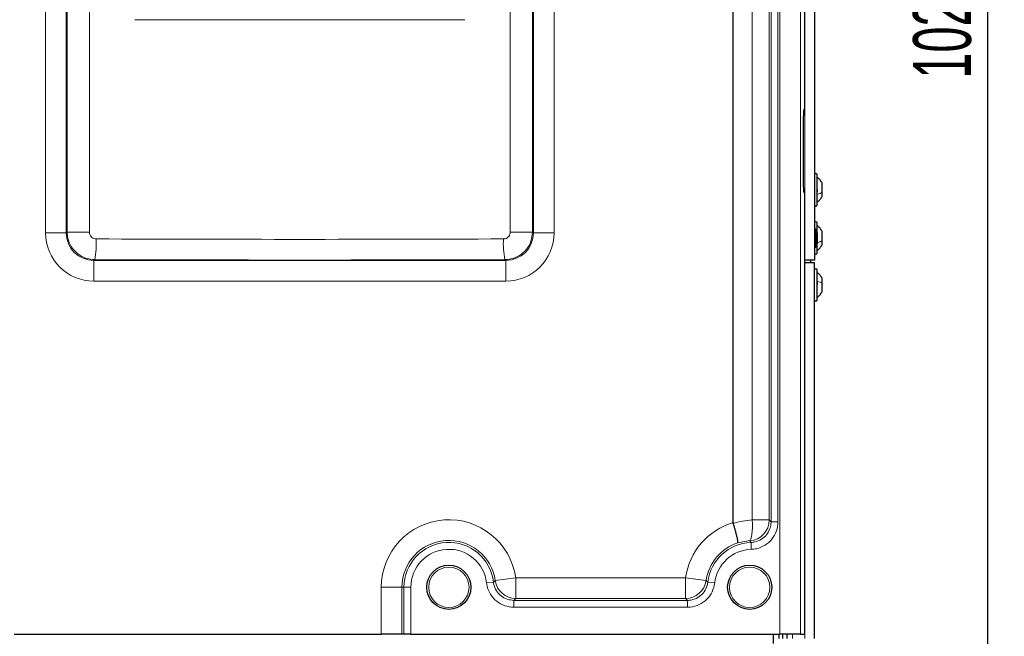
# Paper-space layout 'Blatt3' of a CAD drawing. Header units: millimetres. Extents: x 5 to 418, y 2 to 292.
# Tile 22 of 97: x 95 to 154, y 136 to 173. Entities that reach past the tile are written whole.
import ezdxf

# ---------------------------------------------------------------- set-up
doc = ezdxf.new("R2010")
doc.units = ezdxf.units.MM
doc.layers.add('SLD-0', color=7, linetype='Continuous')
doc.styles.add('SLDTEXTSTYLE0', font='TXT', dxfattribs={"width": 0.605})
doc.dimstyles.new('SLDDIMSTYLE2', dxfattribs={"dimtxt": 3.5, "dimasz": 3.302, "dimexe": 0, "dimexo": 0.0625, "dimgap": 0.875, "dimtad": 1, "dimdec": 0, "dimlfac": 6, "dimrnd": 1e-09, "dimzin": 12, "dimdsep": 46, "dimtxsty": 'SLDTEXTSTYLE0', "dimsah": 1, "dimcen": 0.09, "dimadec": 0, "dimazin": 3, "dimtfac": 1, "dimtofl": 0, "dimtmove": 0, "dimatfit": 3, "dimfxl": 1, "dimfrac": 2, "dimtolj": 1, "dimtzin": 12, "dimarcsym": 0})

# ---------------------------------------------------------------- blocks, each defined once
blk = doc.blocks.new('_D_13')
at = {"layer": 'SLD-0', "color": 7}
for p, q in [((140.596, 260.94), (154.472, 260.94)), ((153.472, 89.543), (153.472, 260.94)), ((131.918, 89.543), (154.472, 89.543))]:
    blk.add_line(p, q, dxfattribs=at)
for points in [[(153.472, 260.94), (152.964, 257.638), (153.98, 257.638)], [(153.472, 89.543), (153.98, 92.845), (152.964, 92.845)]]:
    blk.add_solid(points, dxfattribs=at)
at = {"layer": 'SLD-0', "color": 7, "insert": (148.96, 169.894), "char_height": 3.5, "attachment_point": 1, "rotation": 90, "style": 'SLDTEXTSTYLE0'}
blk.add_mtext('1028', dxfattribs=at)

psp = doc.layouts.new('Blatt3')

# ---------------------------------------------------------------- linework, layer by layer
at = {"color": 7, "linetype": 'Continuous', "lineweight": 25}
for p, q in [((142.4295, 168.023), (142.4295, 222.608)), ((138.0962, 143.0984), (138.0962, 220.443)), ((143.0128, 218.9397), (143.0128, 158.9397)), ((142.4295, 168.023), (142.3684, 168.023)), ((142.3247, 167.1897), (142.3247, 163.8563)), ((143.1795, 162.2897), (143.1795, 164.0897)), ((143.4712, 163.0322), (143.4712, 163.6022)), ((142.3684, 163.023), (142.4295, 163.023)), ((142.4295, 136.3563), (142.4295, 163.023)), ((143.4712, 162.7772), (143.4712, 163.0322)), ((143.1795, 160.5849), (143.1795, 161.173)), ((143.0962, 160.8172), (143.0128, 160.8172)), ((143.0962, 160.8172), (143.0962, 159.7288)), ((143.1795, 160.5967), (143.1795, 159.9493)), ((143.4712, 160.1155), (143.4712, 160.6855)), ((143.1795, 159.373), (143.1795, 159.9493)), ((143.4712, 159.8605), (143.4712, 160.1155)), ((143.0128, 159.7288), (143.0962, 159.7288)), ((143.0128, 158.9397), (142.4295, 158.9397)), ((143.0128, 158.773), (142.4295, 158.773)), ((142.7628, 158.9397), (142.7628, 158.773)), ((143.0128, 136.1063), (143.0128, 158.773)), ((143.1795, 157.6913), (143.1795, 158.3397)), ((143.1795, 156.5397), (143.1795, 157.6913)), ((143.4712, 157.555), (143.4712, 157.8522)), ((143.4718, 157.5861), (143.4712, 157.5861)), ((143.4712, 157.0272), (143.4712, 157.555)), ((143.4712, 157.2933), (143.4718, 157.2933)), ((138.0962, 143.0984), (138.1059, 143.0342)), ((94.6753, 136.3563), (116.8504, 136.3563)), ((118.0987, 136.3563), (116.8504, 136.3563)), ((118.2203, 136.3563), (118.0987, 136.3563)), ((118.6364, 136.3563), (118.2203, 136.3563)), ((118.6364, 136.3563), (140.9236, 136.3563)), ((140.5128, 136.3563), (140.5128, 135.8063)), ((140.8462, 136.3563), (140.8462, 136.1063)), ((142.1719, 136.3563), (140.9236, 136.3563)), ((141.0962, 136.1063), (141.0962, 136.3563)), ((141.3462, 136.3563), (141.3462, 136.1063)), ((142.1719, 136.3563), (142.4295, 136.3563))]:
    psp.add_line(p, q, dxfattribs=at)
at = {"color": 7, "linetype": 'Continuous', "lineweight": 18}
for p, q in [((140.9236, 136.3563), (140.9236, 222.3504)), ((142.1719, 222.3504), (142.1719, 136.3563)), ((139.25, 143.2523), (139.25, 220.4535)), ((140.2749, 220.4535), (140.2749, 143.2523)), ((140.387, 143.1452), (140.387, 220.5655)), ((140.8031, 220.5655), (140.8031, 143.1452)), ((142.4295, 158.9397), (142.4295, 218.9397)), ((124.6372, 160.6361), (124.6372, 210.523)), ((125.9808, 210.523), (125.9808, 160.6361)), ((126.0341, 160.5828), (126.0341, 210.523)), ((127.2824, 210.523), (127.2824, 160.5828)), ((96.5766, 160.5828), (96.5766, 210.4632)), ((97.8249, 210.4632), (97.8249, 160.5828)), ((97.8782, 160.6361), (97.8782, 210.4099)), ((99.2218, 210.4099), (99.2218, 160.6361)), ((97.8249, 160.5828), (96.5766, 160.5828)), ((97.8249, 160.5828), (97.8782, 160.6361)), ((99.2218, 160.6361), (97.8782, 160.6361)), ((124.6372, 160.6361), (125.9808, 160.6361)), ((125.9808, 160.6361), (126.0341, 160.5828)), ((126.0341, 160.5828), (127.2824, 160.5828)), ((99.5409, 158.9701), (99.4893, 158.9184)), ((99.4893, 158.9184), (99.4893, 157.6701)), ((99.4893, 158.9184), (124.3697, 158.9184)), ((124.3697, 158.9184), (124.3181, 158.9701)), ((124.3697, 158.9184), (124.3697, 157.6701)), ((142.4295, 136.1063), (142.4295, 158.773)), ((124.3697, 157.6701), (99.4893, 157.6701)), ((140.2749, 143.2523), (139.25, 143.2523)), ((140.387, 143.1452), (140.8031, 143.1452)), ((139.0991, 142.0062), (138.3799, 141.8793)), ((139.1778, 141.8975), (139.1909, 141.4816)), ((124.9673, 139.7688), (123.7316, 139.5915)), ((124.9673, 139.7688), (135.225, 139.7688)), ((124.9673, 139.7688), (124.9673, 138.5205)), ((135.225, 139.7688), (136.4607, 139.5915)), ((135.225, 139.7688), (135.225, 138.5205)), ((116.8504, 136.3563), (116.8504, 139.1897)), ((116.8504, 139.1897), (118.0987, 139.1897)), ((118.0987, 139.1897), (118.0987, 136.3563)), ((118.2203, 139.1897), (118.0987, 139.1897)), ((118.2203, 136.3563), (118.2203, 139.1897)), ((118.2203, 139.1897), (118.6364, 139.1897)), ((118.6364, 139.1897), (118.6364, 136.3563)), ((123.6205, 139.5028), (123.2072, 139.4547)), ((136.5718, 139.5028), (136.9851, 139.4547)), ((124.8604, 138.3989), (135.3319, 138.3989)), ((124.8604, 138.3989), (124.8604, 137.9828)), ((135.3319, 137.9828), (124.8604, 137.9828)), ((135.225, 138.5205), (124.9673, 138.5205)), ((135.3319, 138.3989), (135.3319, 137.9828)), ((141.6795, 136.1063), (141.6795, 136.3563))]:
    psp.add_line(p, q, dxfattribs=at)
at = {"color": 7, "linetype": 'Continuous', "lineweight": 18, "flags": 128}
psp.add_lwpolyline([(139.0991, 142.0062), (139.1389, 142.0427), (139.1748, 142.1222), (139.2053, 142.2418), (139.2296, 142.3972), (139.2467, 142.583), (139.2559, 142.7924), (139.257, 143.0182), (139.25, 143.2523)], dxfattribs=at)
at = {"color": 7, "linetype": 'Continuous', "lineweight": 25}
for centre in [(120.9295, 139.1897), (139.0962, 139.1897)]:
    psp.add_circle(centre, 1.3333, dxfattribs=at)
at = {"color": 7, "linetype": 'Continuous', "lineweight": 18}
for centre in [(120.9295, 139.1897), (139.0962, 139.1897)]:
    psp.add_circle(centre, 1.2195, dxfattribs=at)
at = {"color": 7, "linetype": 'Continuous', "lineweight": 25}
for centre, radius, start, end in [((143.0962, 164.0897), 0.0833, 0, 180), ((143.0962, 162.2897), 0.0833, 180, 360), ((143.0962, 161.173), 0.0833, 0, 180), ((142.8462, 160.5967), 0.3333, 360, 41.409622), ((142.8462, 159.9493), 0.3333, 318.590378, 0), ((143.0962, 159.373), 0.0833, 180, 360), ((143.0962, 158.3397), 0.0833, 0, 180), ((143.0962, 156.5397), 0.0833, 180, 360)]:
    psp.add_arc(centre, radius, start, end, dxfattribs=at)
at = {"color": 7, "linetype": 'Continuous', "lineweight": 18}
for centre, radius, start, end in [((94.7989, 159.9479), 4.8418, 348.347976, 3.201431), ((129.0601, 159.9479), 4.8418, 176.798569, 191.652024), ((120.9295, 139.1897), 4.0791, 8.16171, 180), ((139.2628, 139.1897), 4.0791, 106.619282, 171.83829), ((139.0227, 143.2561), 1.2523, 273.498304, 359.829138), ((120.9295, 139.1897), 2.8308, 8.16171, 180), ((120.9295, 139.1897), 2.7092, 6.638215, 180), ((139.2628, 139.1897), 2.8308, 108.172704, 171.83829), ((139.2628, 139.1897), 2.7092, 91.797726, 173.361785), ((120.9295, 139.1897), 2.2931, 6.638215, 180), ((139.2628, 139.1897), 2.2931, 91.797726, 173.361785), ((124.9706, 139.7727), 1.2522, 188.315822, 269.845888), ((135.2217, 139.7727), 1.2522, 270.154112, 351.684178)]:
    psp.add_arc(centre, radius, start, end, dxfattribs=at)
for centre, major_axis, ratio, start_param, end_param in [((111.9295, 182.1288), (166.6667, 0), 0.0521457, 4.6526266, 4.7721513), ((99.4973, 160.5908), (-2.0681, -2.0681), 0.9972647, 5.4991567, 7.0672139), ((99.4973, 160.5908), (1.1866, 1.1866), 0.9931952, 2.357564, 3.9256213), ((124.3617, 160.5908), (-2.0681, 2.0681), 0.9972647, 2.357564, 3.9256213), ((124.3617, 160.5908), (1.1866, -1.1866), 0.9931952, 5.4991567, 7.0672139), ((111.9295, 168.9945), (166.6667, 0), 0.0528008, 4.6385438, 4.7862341), ((111.9295, 167.7462), (167.9167, 0), 0.0524078, 4.6385438, 4.7862341)]:
    psp.add_ellipse(centre, major_axis=major_axis, ratio=ratio, start_param=start_param, end_param=end_param, dxfattribs=at)
at = {"color": 7, "linetype": 'Continuous', "lineweight": 25}
for centre, start_param, end_param in [((142.3684, 167.1897), 0, 1.5707963), ((142.3684, 163.8563), 1.5707963, 3.1415927)]:
    psp.add_ellipse(centre, major_axis=(0, 0.8333), ratio=0.0524078, start_param=start_param, end_param=end_param, dxfattribs=at)
for points, knots in [([(143.4712, 163.6022), (143.4317, 163.664), (143.3529, 163.7876), (143.2373, 163.8779), (143.1795, 163.923)], [0, 0, 0, 0, 0.4999999, 1, 1, 1, 1]), ([(143.151, 163.2203), (143.1549, 163.2168), (143.1627, 163.2099), (143.1719, 163.191), (143.178, 163.1671), (143.1802, 163.1404), (143.178, 163.1148), (143.1719, 163.0942), (143.1627, 163.0801), (143.1549, 163.0771), (143.151, 163.0756)], [0, 0, 0, 0, 0.1251933, 0.2494385, 0.3742794, 0.4990244, 0.6238686, 0.7493688, 0.8744304, 1, 1, 1, 1]), ([(143.1795, 162.4563), (143.2373, 162.5014), (143.3529, 162.5917), (143.4317, 162.7153), (143.4712, 162.7772)], [0, 0, 0, 0, 0.5000001, 1, 1, 1, 1]), ([(143.4712, 160.6855), (143.4317, 160.7473), (143.3529, 160.871), (143.2373, 160.9612), (143.1795, 161.0063)], [0, 0, 0, 0, 0.49999988, 1, 1, 1, 1]), ([(143.151, 160.3036), (143.1549, 160.3002), (143.1627, 160.2933), (143.1719, 160.2743), (143.178, 160.2504), (143.1802, 160.2237), (143.178, 160.1981), (143.1719, 160.1776), (143.1627, 160.1635), (143.1549, 160.1605), (143.151, 160.159)], [0, 0, 0, 0, 0.1251933, 0.2494385, 0.3742794, 0.4990244, 0.6238686, 0.7493688, 0.8744304, 1, 1, 1, 1]), ([(143.1795, 159.5397), (143.2373, 159.5848), (143.3529, 159.675), (143.4317, 159.7987), (143.4712, 159.8605)], [0, 0, 0, 0, 0.5000001, 1, 1, 1, 1]), ([(143.4712, 157.8522), (143.4317, 157.914), (143.3529, 158.0376), (143.2373, 158.1279), (143.1795, 158.173)], [0, 0, 0, 0, 0.49999995, 1, 1, 1, 1]), ([(143.151, 157.5861), (143.1549, 157.5854), (143.1627, 157.5841), (143.1719, 157.5725), (143.178, 157.5539), (143.1802, 157.5295), (143.178, 157.5027), (143.1719, 157.4777), (143.1627, 157.457), (143.1549, 157.4485), (143.151, 157.4443)], [0, 0, 0, 0, 0.12522067, 0.24948138, 0.37432391, 0.49906134, 0.62389537, 0.74938732, 0.87444029, 1, 1, 1, 1]), ([(143.1795, 156.7063), (143.2373, 156.7514), (143.3529, 156.8417), (143.4317, 156.9653), (143.4712, 157.0272)], [0, 0, 0, 0, 0.5, 1, 1, 1, 1]), ([(138.3799, 141.8793), (138.3801, 141.8794), (138.3831, 141.8833), (138.3865, 141.8948), (138.3876, 141.9215), (138.3858, 141.9532), (138.3811, 141.9932), (138.3736, 142.0408), (138.3635, 142.0953), (138.3509, 142.1562), (138.3355, 142.2243), (138.3177, 142.2984), (138.2977, 142.3772), (138.2757, 142.4607), (138.2514, 142.5495), (138.2252, 142.6418), (138.1976, 142.7364), (138.1686, 142.8331), (138.1381, 142.9327), (138.1167, 143.0002), (138.1059, 143.0342)], [0, 0, 0, 0, 0.0033362, 0.0828185, 0.1393264, 0.1962216, 0.2543399, 0.3128817, 0.3691667, 0.4258381, 0.4837306, 0.5420463, 0.5982773, 0.6548974, 0.712746, 0.7710197, 0.8272494, 0.8838698, 0.9417221, 1, 1, 1, 1])]:
    psp.add_open_spline(points, degree=3, knots=knots, dxfattribs=at)
at = {"color": 7, "linetype": 'Continuous', "lineweight": 18}
for points in [[(143.1795, 162.9096), (143.2373, 162.9269), (143.3529, 162.9613), (143.4317, 163.0085), (143.4712, 163.0322)], [(143.1795, 159.993), (143.2373, 160.0102), (143.3529, 160.0447), (143.4317, 160.0919), (143.4712, 160.1155)], [(143.1795, 157.6447), (143.2373, 157.6321), (143.3529, 157.6068), (143.4317, 157.5723), (143.4712, 157.555)]]:
    psp.add_open_spline(points, degree=3, dxfattribs=at)
for points, knots in [([(99.5409, 158.9701), (99.3539, 158.989), (98.9801, 159.0269), (98.4818, 159.3153), (98.1056, 159.7389), (97.907, 160.2066), (97.8863, 160.5147), (97.8782, 160.6361)], [0, 0, 0, 0, 0.2149899, 0.4298565, 0.6448936, 0.8602065, 1, 1, 1, 1]), ([(99.2218, 160.6361), (99.2237, 160.6057), (99.2287, 160.5285), (99.2776, 160.4114), (99.3706, 160.3052), (99.494, 160.2327), (99.5868, 160.2231), (99.6332, 160.2183)], [0, 0, 0, 0, 0.1403394, 0.3563153, 0.5715076, 0.7859165, 1, 1, 1, 1]), ([(124.2258, 160.2183), (124.2556, 160.2204), (124.3317, 160.2257), (124.4474, 160.2754), (124.5523, 160.37), (124.6235, 160.4952), (124.6326, 160.5891), (124.6372, 160.6361)], [0, 0, 0, 0, 0.1377217, 0.3524744, 0.5678846, 0.7837748, 1, 1, 1, 1]), ([(125.9808, 160.6361), (125.962, 160.4485), (125.9243, 160.0735), (125.6355, 159.5737), (125.2114, 159.1968), (124.7447, 158.9988), (124.438, 158.9781), (124.3181, 158.9701)], [0, 0, 0, 0, 0.2154015, 0.4307816, 0.6462584, 0.8616646, 1, 1, 1, 1]), ([(138.1059, 143.0342), (138.2912, 143.0902), (138.6653, 143.2034), (139.0538, 143.2359), (139.25, 143.2523)], [0, 0, 0, 0, 0.4951496, 1, 1, 1, 1]), ([(139.1778, 141.8975), (139.2568, 141.9044), (139.4752, 141.9235), (139.8135, 142.067), (140.1327, 142.3493), (140.3305, 142.708), (140.385, 142.9874), (140.3867, 143.1275), (140.387, 143.1452)], [0, 0, 0, 0, 0.12393284, 0.34263231, 0.56138023, 0.78046796, 0.9721884, 1, 1, 1, 1]), ([(140.8031, 143.1452), (140.7847, 142.9579), (140.7479, 142.5834), (140.4609, 142.0845), (140.0386, 141.7082), (139.5871, 141.5167), (139.2961, 141.4909), (139.1909, 141.4816)], [0, 0, 0, 0, 0.219195, 0.4384042, 0.6573016, 0.8760808, 1, 1, 1, 1]), ([(140.2749, 143.2523), (140.2885, 143.2395), (140.3258, 143.2042), (140.3632, 143.1682), (140.387, 143.1452)], [0, 0, 0, 0, 0.36317253, 1, 1, 1, 1]), ([(139.1778, 141.8975), (139.1613, 141.9207), (139.1352, 141.9572), (139.1087, 141.9931), (139.0991, 142.0062)], [0, 0, 0, 0, 0.6368217, 1, 1, 1, 1]), ([(124.8604, 137.9828), (124.6732, 138.0011), (124.2988, 138.0379), (123.8001, 138.3249), (123.4231, 138.7472), (123.2521, 139.1546), (123.2159, 139.3967), (123.2072, 139.4547)], [0, 0, 0, 0, 0.2319044, 0.46382176, 0.69545776, 0.92702451, 1, 1, 1, 1]), ([(123.6205, 139.5028), (123.6453, 139.5223), (123.6826, 139.5517), (123.7193, 139.5815), (123.7316, 139.5915)], [0, 0, 0, 0, 0.66386946, 1, 1, 1, 1]), ([(123.6205, 139.5028), (123.627, 139.4593), (123.654, 139.2776), (123.7821, 138.9719), (124.0648, 138.655), (124.439, 138.4399), (124.7199, 138.4125), (124.8604, 138.3989)], [0, 0, 0, 0, 0.0730086, 0.3045928, 0.5361674, 0.7680387, 1, 1, 1, 1]), ([(135.3319, 138.3989), (135.3759, 138.4003), (135.5595, 138.4061), (135.878, 138.4979), (136.2254, 138.7422), (136.4823, 139.089), (136.542, 139.3649), (136.5718, 139.5028)], [0, 0, 0, 0, 0.0730087, 0.304593, 0.5361675, 0.7680387, 1, 1, 1, 1]), ([(136.9851, 139.4547), (136.9452, 139.2709), (136.8654, 138.9032), (136.5227, 138.441), (136.0597, 138.1154), (135.6352, 137.9927), (135.3905, 137.9847), (135.3319, 137.9828)], [0, 0, 0, 0, 0.2319044, 0.4638217, 0.6954575, 0.9270244, 1, 1, 1, 1]), ([(136.4607, 139.5915), (136.473, 139.5815), (136.5098, 139.5517), (136.547, 139.5223), (136.5718, 139.5028)], [0, 0, 0, 0, 0.3361305, 1, 1, 1, 1]), ([(124.9673, 138.5205), (124.9554, 138.5069), (124.9202, 138.4663), (124.8843, 138.4258), (124.8604, 138.3989)], [0, 0, 0, 0, 0.3361257, 1, 1, 1, 1]), ([(135.3319, 138.3989), (135.308, 138.4258), (135.2721, 138.4663), (135.2369, 138.5069), (135.225, 138.5205)], [0, 0, 0, 0, 0.6638743, 1, 1, 1, 1])]:
    psp.add_open_spline(points, degree=3, knots=knots, dxfattribs=at)

# ---------------------------------------------------------------- dimensions: what is measured, and where the dimension line sits
at = {"layer": 'SLD-0', "color": 7}
dim = psp.add_linear_dim(base=(153.4718, 260.9397), p1=(131.918, 89.5425), p2=(140.5962, 260.9397), angle=90, dimstyle='SLDDIMSTYLE2', dxfattribs=at)
dim.commit()
dim.dimension.update_dxf_attribs({"geometry": '_D_13', "text_midpoint": (153.4718, 175.2411), "dimtype": 160})

doc.saveas('drawing.dxf')
